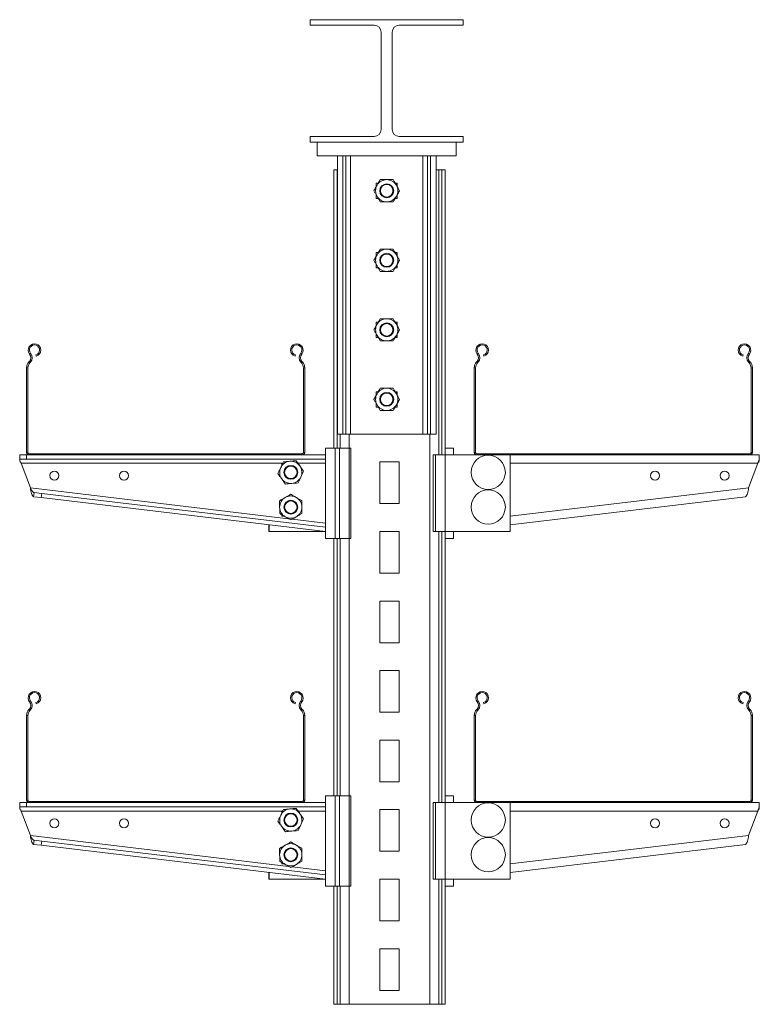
# Model space of a CAD drawing. Header units: millimetres. Extents: x 227 to 1100, y 6 to 1565.
# Tile 4 of 5: x 227 to 759, y 857 to 1565. Entities that reach past the tile are written whole.
import ezdxf

# ---------------------------------------------------------------- set-up
doc = ezdxf.new("R2010")
doc.units = ezdxf.units.MM

msp = doc.modelspace()

# ---------------------------------------------------------------- linework, layer by layer
at = {"color": 7, "linetype": 'Continuous', "lineweight": 15}
for p, q in [((436.13, 1560.78), (436.13, 1564.78)), ((546.13, 1564.78), (436.13, 1564.78)), ((546.13, 1560.78), (546.13, 1564.78)), ((482.13, 1560.78), (436.13, 1560.78)), ((546.13, 1560.78), (500.13, 1560.78)), ((487.13, 1485.78), (487.13, 1555.78)), ((495.13, 1555.78), (495.13, 1485.78)), ((436.13, 1476.78), (436.13, 1480.78)), ((436.13, 1480.78), (482.13, 1480.78)), ((500.13, 1480.78), (546.13, 1480.78)), ((546.13, 1476.78), (546.13, 1480.78)), ((546.13, 1476.78), (436.13, 1476.78)), ((441.13, 1466.78), (441.13, 1476.78)), ((441.13, 1476.78), (541.13, 1476.78)), ((541.13, 1466.78), (541.13, 1476.78)), ((441.13, 1466.78), (541.13, 1466.78)), ((455.65, 1466.78), (455.65, 1266.78)), ((459.59, 1466.78), (459.59, 1266.78)), ((461.68, 1466.78), (461.68, 1266.78)), ((465.13, 1466.78), (465.13, 1266.78)), ((517.13, 1266.78), (517.13, 1466.78)), ((520.58, 1266.78), (520.58, 1466.78)), ((522.67, 1266.78), (522.67, 1466.78)), ((526.61, 1266.78), (526.61, 1466.78)), ((453.13, 1256.78), (453.13, 1456.78)), ((455.59, 1456.78), (453.13, 1456.78)), ((455.65, 1456.78), (455.59, 1456.78)), ((528.62, 1456.78), (526.61, 1456.78)), ((530.67, 1456.78), (528.62, 1456.78)), ((533.13, 1456.78), (530.67, 1456.78)), ((533.13, 1251.78), (533.13, 1456.78)), ((485.07, 1447.28), (483.63, 1447.28)), ((483.63, 1447.28), (483.63, 1444.79)), ((498.63, 1447.28), (497.19, 1447.28)), ((498.63, 1446.78), (497.48, 1446.78)), ((498.63, 1444.79), (498.63, 1447.28)), ((483.63, 1438.77), (483.63, 1436.28)), ((498.63, 1436.28), (498.63, 1438.77)), ((483.63, 1436.28), (485.07, 1436.28)), ((497.19, 1436.28), (498.63, 1436.28)), ((485.07, 1397.28), (483.63, 1397.28)), ((483.63, 1397.28), (483.63, 1394.79)), ((498.63, 1397.28), (497.19, 1397.28)), ((498.63, 1396.78), (497.48, 1396.78)), ((498.63, 1394.79), (498.63, 1397.28)), ((483.63, 1388.77), (483.63, 1386.28)), ((498.63, 1386.28), (498.63, 1388.77)), ((483.63, 1386.28), (485.07, 1386.28)), ((497.19, 1386.28), (498.63, 1386.28)), ((483.63, 1347.28), (483.63, 1344.79)), ((485.07, 1347.28), (483.63, 1347.28)), ((498.63, 1347.28), (497.19, 1347.28)), ((498.63, 1346.78), (497.48, 1346.78)), ((498.63, 1344.79), (498.63, 1347.28)), ((483.63, 1338.77), (483.63, 1336.28)), ((498.63, 1336.28), (498.63, 1338.77)), ((483.63, 1336.28), (485.07, 1336.28)), ((497.19, 1336.28), (498.63, 1336.28)), ((235, 1324.9), (234.3, 1324.33)), ((429.27, 1324.9), (429.96, 1324.33)), ((556.3, 1324.33), (557, 1324.9)), ((751.96, 1324.33), (751.27, 1324.9)), ((233.78, 1318.65), (234.13, 1319.02)), ((233.78, 1318.65), (234.43, 1318.03)), ((234.78, 1318.4), (234.13, 1319.02)), ((234.43, 1318.03), (234.78, 1318.4)), ((238.75, 1323.71), (238.98, 1322.84)), ((425.28, 1322.84), (425.51, 1323.71)), ((430.14, 1319.02), (429.48, 1318.4)), ((429.48, 1318.4), (429.83, 1318.03)), ((429.83, 1318.03), (430.48, 1318.65)), ((430.14, 1319.02), (430.48, 1318.65)), ((556.13, 1319.02), (555.78, 1318.65)), ((555.78, 1318.65), (556.43, 1318.03)), ((556.78, 1318.4), (556.13, 1319.02)), ((556.78, 1318.4), (556.43, 1318.03)), ((560.98, 1322.84), (560.75, 1323.71)), ((747.51, 1323.71), (747.28, 1322.84)), ((752.14, 1319.02), (751.48, 1318.4)), ((751.83, 1318.03), (751.48, 1318.4)), ((751.83, 1318.03), (752.48, 1318.65)), ((752.48, 1318.65), (752.14, 1319.02)), ((233.03, 1314.52), (232.13, 1314.52)), ((232.13, 1253.68), (232.13, 1314.52)), ((233.03, 1253.68), (233.03, 1314.52)), ((431.23, 1314.52), (431.23, 1253.68)), ((432.13, 1314.52), (431.23, 1314.52)), ((432.13, 1314.52), (432.13, 1253.68)), ((555.03, 1314.52), (554.13, 1314.52)), ((554.13, 1314.52), (554.13, 1253.68)), ((555.03, 1314.52), (555.03, 1253.68)), ((754.13, 1314.52), (753.23, 1314.52)), ((753.23, 1253.68), (753.23, 1314.52)), ((754.13, 1253.68), (754.13, 1314.52)), ((483.63, 1297.28), (483.63, 1294.79)), ((485.07, 1297.28), (483.63, 1297.28)), ((498.63, 1297.28), (497.19, 1297.28)), ((498.63, 1296.78), (497.48, 1296.78)), ((498.63, 1294.79), (498.63, 1297.28)), ((483.63, 1288.77), (483.63, 1286.28)), ((498.63, 1286.28), (498.63, 1288.77)), ((483.63, 1286.28), (485.07, 1286.28)), ((497.19, 1286.28), (498.63, 1286.28)), ((455.65, 1266.78), (459.59, 1266.78)), ((459.59, 1266.78), (461.68, 1266.78)), ((461.68, 1266.78), (465.13, 1266.78)), ((465.13, 1266.78), (517.13, 1266.78)), ((517.13, 1266.78), (520.58, 1266.78)), ((520.58, 1266.78), (522.67, 1266.78)), ((526.61, 1266.78), (522.67, 1266.78)), ((232.13, 1253.68), (233.03, 1253.68)), ((431.23, 1253.68), (432.13, 1253.68)), ((447.13, 1256.78), (454.13, 1256.78)), ((447.13, 1256.78), (447.13, 1191.78)), ((454.13, 1256.78), (454.13, 1191.78)), ((454.13, 1256.78), (457.13, 1256.78)), ((457.13, 1256.78), (464.11, 1256.78)), ((457.13, 1256.78), (457.13, 1191.78)), ((464.11, 1256.78), (464.11, 1191.78)), ((464.11, 1256.78), (465.33, 1256.78)), ((465.33, 1256.78), (465.33, 1191.78)), ((539.13, 1256.78), (533.13, 1256.78)), ((539.13, 1251.78), (539.13, 1256.78)), ((554.13, 1253.68), (555.03, 1253.68)), ((753.23, 1253.68), (754.13, 1253.68)), ((227.13, 1248.78), (227.13, 1251.78)), ((227.13, 1251.78), (232.13, 1251.78)), ((232.13, 1248.78), (227.13, 1248.78)), ((227.13, 1247.28), (227.13, 1248.78)), ((232.13, 1251.78), (232.13, 1248.78)), ((232.13, 1251.78), (234.03, 1251.78)), ((232.13, 1248.78), (447.13, 1248.78)), ((234.03, 1252.68), (234.03, 1251.78)), ((430.23, 1252.68), (234.03, 1252.68)), ((430.23, 1251.78), (234.03, 1251.78)), ((430.23, 1251.78), (430.23, 1252.68)), ((430.23, 1251.78), (447.13, 1251.78)), ((447.13, 1251.78), (447.13, 1248.78)), ((486.13, 1246.78), (486.13, 1216.78)), ((500.13, 1246.78), (486.13, 1246.78)), ((500.13, 1216.78), (500.13, 1246.78)), ((524.49, 1196.78), (524.49, 1251.78)), ((524.49, 1251.78), (526.2, 1251.78)), ((526.2, 1196.78), (526.2, 1251.78)), ((526.2, 1251.78), (533.09, 1251.78)), ((533.09, 1251.78), (533.09, 1196.78)), ((556.03, 1251.78), (533.09, 1251.78)), ((556.03, 1252.68), (556.03, 1251.78)), ((556.03, 1252.68), (752.23, 1252.68)), ((556.03, 1251.78), (752.23, 1251.78)), ((579.96, 1196.78), (579.96, 1251.78)), ((752.23, 1251.78), (752.23, 1252.68)), ((759.13, 1251.78), (752.23, 1251.78)), ((759.13, 1248.78), (759.13, 1251.78)), ((759.13, 1248.78), (759.13, 1247.28)), ((228.24, 1245.78), (415.63, 1245.78)), ((234.79, 1228.1), (228.24, 1245.78)), ((416.35, 1245.8), (415.63, 1245.8)), ((415.63, 1245.8), (415.63, 1245.78)), ((415.63, 1245.78), (416.34, 1245.78)), ((415.63, 1244.27), (415.63, 1245.78)), ((751.47, 1228.1), (758.02, 1245.78)), ((415.63, 1234.3), (415.63, 1234.62)), ((415.85, 1234.3), (415.63, 1234.3)), ((237.13, 1221.78), (237.49, 1224.76)), ((242.62, 1221.13), (237.13, 1221.78)), ((237.49, 1224.76), (242.97, 1224.11)), ((242.97, 1224.11), (242.62, 1221.13)), ((447.13, 1196.78), (242.62, 1221.13)), ((447.13, 1199.8), (242.97, 1224.11)), ((579.96, 1201.64), (749.13, 1221.78)), ((486.13, 1216.78), (500.13, 1216.78)), ((415.63, 1208.79), (415.63, 1207.8)), ((415.63, 1207.8), (417.37, 1207.8)), ((406.3, 1196.78), (406.3, 1201.64)), ((406.67, 1196.78), (406.3, 1196.78)), ((406.67, 1196.78), (406.67, 1201.6)), ((447.13, 1196.78), (406.67, 1196.78)), ((486.13, 1196.78), (486.13, 1166.78)), ((500.13, 1196.78), (486.13, 1196.78)), ((500.13, 1166.78), (500.13, 1196.78)), ((526.2, 1196.78), (524.49, 1196.78)), ((533.09, 1196.78), (526.2, 1196.78)), ((533.09, 1196.78), (579.96, 1196.78)), ((533.13, 1001.78), (533.13, 1196.78)), ((539.13, 1191.78), (539.13, 1196.78)), ((454.13, 1191.78), (447.13, 1191.78)), ((453.13, 1006.78), (453.13, 1191.78)), ((457.13, 1191.78), (454.13, 1191.78)), ((464.11, 1191.78), (457.13, 1191.78)), ((465.33, 1191.78), (464.11, 1191.78)), ((539.13, 1191.78), (533.13, 1191.78)), ((486.13, 1166.78), (500.13, 1166.78)), ((486.13, 1146.78), (486.13, 1116.78)), ((500.13, 1146.78), (486.13, 1146.78)), ((500.13, 1116.78), (500.13, 1146.78)), ((486.13, 1116.78), (500.13, 1116.78)), ((486.13, 1096.78), (486.13, 1066.78)), ((500.13, 1096.78), (486.13, 1096.78)), ((500.13, 1066.78), (500.13, 1096.78)), ((235, 1074.9), (234.3, 1074.33)), ((238.75, 1073.71), (238.98, 1072.84)), ((425.28, 1072.84), (425.51, 1073.71)), ((429.27, 1074.9), (429.96, 1074.33)), ((556.3, 1074.33), (557, 1074.9)), ((560.98, 1072.84), (560.75, 1073.71)), ((747.51, 1073.71), (747.28, 1072.84)), ((751.96, 1074.33), (751.27, 1074.9)), ((233.03, 1064.52), (232.13, 1064.52)), ((232.13, 1003.68), (232.13, 1064.52)), ((233.03, 1003.68), (233.03, 1064.52)), ((233.78, 1068.65), (234.13, 1069.02)), ((233.78, 1068.65), (234.43, 1068.03)), ((234.78, 1068.4), (234.13, 1069.02)), ((234.43, 1068.03), (234.78, 1068.4)), ((430.14, 1069.02), (429.48, 1068.4)), ((429.48, 1068.4), (429.83, 1068.03)), ((429.83, 1068.03), (430.48, 1068.65)), ((430.14, 1069.02), (430.48, 1068.65)), ((431.23, 1064.52), (431.23, 1003.68)), ((432.13, 1064.52), (431.23, 1064.52)), ((432.13, 1064.52), (432.13, 1003.68)), ((486.13, 1066.78), (500.13, 1066.78)), ((555.03, 1064.52), (554.13, 1064.52)), ((554.13, 1064.52), (554.13, 1003.68)), ((555.03, 1064.52), (555.03, 1003.68)), ((556.13, 1069.02), (555.78, 1068.65)), ((555.78, 1068.65), (556.43, 1068.03)), ((556.78, 1068.4), (556.13, 1069.02)), ((556.78, 1068.4), (556.43, 1068.03)), ((752.14, 1069.02), (751.48, 1068.4)), ((751.83, 1068.03), (751.48, 1068.4)), ((751.83, 1068.03), (752.48, 1068.65)), ((752.48, 1068.65), (752.14, 1069.02)), ((754.13, 1064.52), (753.23, 1064.52)), ((753.23, 1003.68), (753.23, 1064.52)), ((754.13, 1003.68), (754.13, 1064.52)), ((486.13, 1046.78), (486.13, 1016.78)), ((500.13, 1046.78), (486.13, 1046.78)), ((500.13, 1016.78), (500.13, 1046.78)), ((486.13, 1016.78), (500.13, 1016.78)), ((447.13, 1006.78), (454.13, 1006.78)), ((447.13, 1006.78), (447.13, 941.78)), ((454.13, 1006.78), (454.13, 941.78)), ((454.13, 1006.78), (457.13, 1006.78)), ((457.13, 1006.78), (464.11, 1006.78)), ((457.13, 1006.78), (457.13, 941.78)), ((464.11, 1006.78), (464.11, 941.78)), ((464.11, 1006.78), (465.33, 1006.78)), ((465.33, 1006.78), (465.33, 941.78)), ((539.13, 1006.78), (533.13, 1006.78)), ((539.13, 1001.78), (539.13, 1006.78)), ((227.13, 998.78), (227.13, 1001.78)), ((227.13, 1001.78), (232.13, 1001.78)), ((232.13, 998.78), (227.13, 998.78)), ((227.13, 997.28), (227.13, 998.78)), ((232.13, 1003.68), (233.03, 1003.68)), ((232.13, 1001.78), (232.13, 998.78)), ((232.13, 1001.78), (234.03, 1001.78)), ((232.13, 998.78), (447.13, 998.78)), ((234.03, 1002.68), (234.03, 1001.78)), ((430.23, 1002.68), (234.03, 1002.68)), ((430.23, 1001.78), (234.03, 1001.78)), ((430.23, 1001.78), (430.23, 1002.68)), ((430.23, 1001.78), (447.13, 1001.78)), ((431.23, 1003.68), (432.13, 1003.68)), ((447.13, 1001.78), (447.13, 998.78)), ((524.49, 946.78), (524.49, 1001.78)), ((524.49, 1001.78), (526.2, 1001.78)), ((526.2, 946.78), (526.2, 1001.78)), ((526.2, 1001.78), (533.09, 1001.78)), ((533.09, 1001.78), (533.09, 946.78)), ((556.03, 1001.78), (533.09, 1001.78)), ((554.13, 1003.68), (555.03, 1003.68)), ((556.03, 1002.68), (556.03, 1001.78)), ((556.03, 1002.68), (752.23, 1002.68)), ((556.03, 1001.78), (752.23, 1001.78)), ((579.96, 946.78), (579.96, 1001.78)), ((752.23, 1001.78), (752.23, 1002.68)), ((759.13, 1001.78), (752.23, 1001.78)), ((753.23, 1003.68), (754.13, 1003.68)), ((759.13, 998.78), (759.13, 1001.78)), ((759.13, 998.78), (759.13, 997.28)), ((228.24, 995.78), (415.63, 995.78)), ((234.79, 978.1), (228.24, 995.78)), ((416.35, 995.8), (415.63, 995.8)), ((415.63, 995.8), (415.63, 995.78)), ((415.63, 995.78), (416.34, 995.78)), ((415.63, 994.27), (415.63, 995.78)), ((486.13, 996.78), (486.13, 966.78)), ((500.13, 996.78), (486.13, 996.78)), ((500.13, 966.78), (500.13, 996.78)), ((751.47, 978.1), (758.02, 995.78)), ((415.63, 984.3), (415.63, 984.62)), ((415.85, 984.3), (415.63, 984.3)), ((237.13, 971.78), (237.49, 974.76)), ((242.62, 971.13), (237.13, 971.78)), ((237.49, 974.76), (242.97, 974.11)), ((242.97, 974.11), (242.62, 971.13)), ((447.13, 946.78), (242.62, 971.13)), ((447.13, 949.8), (242.97, 974.11)), ((579.96, 951.64), (749.13, 971.78)), ((486.13, 966.78), (500.13, 966.78)), ((415.63, 958.79), (415.63, 957.8)), ((415.63, 957.8), (417.37, 957.8)), ((406.3, 946.78), (406.3, 951.64)), ((406.67, 946.78), (406.67, 951.6)), ((406.67, 946.78), (406.3, 946.78)), ((447.13, 946.78), (406.67, 946.78)), ((454.13, 941.78), (447.13, 941.78)), ((453.13, 856.78), (453.13, 941.78)), ((457.13, 941.78), (454.13, 941.78)), ((464.11, 941.78), (457.13, 941.78)), ((465.33, 941.78), (464.11, 941.78)), ((486.13, 946.78), (486.13, 916.78)), ((500.13, 946.78), (486.13, 946.78)), ((500.13, 916.78), (500.13, 946.78)), ((526.2, 946.78), (524.49, 946.78)), ((533.09, 946.78), (526.2, 946.78)), ((533.09, 946.78), (579.96, 946.78)), ((533.13, 856.78), (533.13, 946.78)), ((539.13, 941.78), (533.13, 941.78)), ((539.13, 941.78), (539.13, 946.78)), ((486.13, 916.78), (500.13, 916.78)), ((486.13, 896.78), (486.13, 866.78)), ((500.13, 896.78), (486.13, 896.78)), ((500.13, 866.78), (500.13, 896.78)), ((486.13, 866.78), (500.13, 866.78)), ((455.59, 856.78), (453.13, 856.78)), ((457.64, 856.78), (455.59, 856.78)), ((464.04, 856.78), (457.64, 856.78)), ((522.22, 856.78), (464.04, 856.78)), ((528.62, 856.78), (522.22, 856.78)), ((530.67, 856.78), (528.62, 856.78)), ((533.13, 856.78), (530.67, 856.78))]:
    msp.add_line(p, q, dxfattribs=at)
at = {"color": 8, "linetype": 'Continuous', "lineweight": 15}
for p, q in [((455.59, 1256.78), (455.59, 1456.78)), ((528.62, 1251.78), (528.62, 1456.78)), ((530.67, 1251.78), (530.67, 1456.78)), ((457.64, 1256.78), (457.64, 1266.78)), ((464.04, 1256.78), (464.04, 1266.78)), ((522.22, 856.78), (522.22, 1266.78)), ((427.35, 1245.78), (447.13, 1245.78)), ((758.02, 1245.78), (579.96, 1245.78)), ((420.59, 1205.98), (234.79, 1228.1)), ((579.96, 1207.69), (751.47, 1228.1)), ((447.13, 1202.82), (423.24, 1205.67)), ((528.62, 1001.78), (528.62, 1196.78)), ((530.67, 1001.78), (530.67, 1196.78)), ((455.59, 1006.78), (455.59, 1191.78)), ((457.64, 1006.78), (457.64, 1191.78)), ((464.04, 1006.78), (464.04, 1191.78)), ((427.35, 995.78), (447.13, 995.78)), ((758.02, 995.78), (579.96, 995.78)), ((420.59, 955.98), (234.79, 978.1)), ((579.96, 957.69), (751.47, 978.1)), ((447.13, 952.82), (423.24, 955.67)), ((455.59, 856.78), (455.59, 941.78)), ((457.64, 856.78), (457.64, 941.78)), ((464.04, 856.78), (464.04, 941.78)), ((528.62, 856.78), (528.62, 946.78)), ((530.67, 856.78), (530.67, 946.78))]:
    msp.add_line(p, q, dxfattribs=at)
at = {"color": 7, "linetype": 'Continuous', "lineweight": 15, "flags": 128}
for points in [[(227.13, 1247.28), (227.48, 1246.81), (227.86, 1246.3), (228.24, 1245.78)], [(759.13, 1248.78), (758.78, 1247.83), (758.41, 1246.82), (758.02, 1245.78)], [(759.13, 1247.28), (758.78, 1246.81), (758.41, 1246.3), (758.02, 1245.78)], [(759.13, 998.78), (758.78, 997.83), (758.41, 996.82), (758.02, 995.78)], [(227.13, 997.28), (227.48, 996.81), (227.86, 996.3), (228.24, 995.78)], [(759.13, 997.28), (758.78, 996.81), (758.41, 996.3), (758.02, 995.78)]]:
    msp.add_lwpolyline(points, dxfattribs=at)
at = {"color": 7, "linetype": 'Continuous', "lineweight": 15}
for centre, radius in [((491.13, 1441.78), 5), ((491.13, 1441.78), 4.5), ((491.13, 1391.78), 5), ((491.13, 1391.78), 4.5), ((491.13, 1341.78), 5), ((491.13, 1341.78), 4.5), ((491.13, 1291.78), 5), ((491.13, 1291.78), 4.5), ((564.13, 1239.28), 12.32), ((252.13, 1236.94), 3.25), ((302.13, 1236.94), 3.25), ((422.13, 1239.28), 5), ((422.13, 1239.28), 4.5), ((684.13, 1236.94), 3.25), ((734.13, 1236.94), 3.25), ((564.13, 1214.3), 12.32), ((422.13, 1214.3), 5), ((422.13, 1214.3), 4.5), ((564.13, 989.28), 12.32), ((422.13, 989.28), 5), ((422.13, 989.28), 4.5), ((252.13, 986.94), 3.25), ((302.13, 986.94), 3.25), ((684.13, 986.94), 3.25), ((734.13, 986.94), 3.25), ((564.13, 964.3), 12.32), ((422.13, 964.3), 5), ((422.13, 964.3), 4.5)]:
    msp.add_circle(centre, radius, dxfattribs=at)
for centre, radius, start, end in [((482.13, 1555.78), 5, 0, 90), ((500.13, 1555.78), 5, 90, 180), ((482.13, 1485.78), 5, 270, 0), ((500.13, 1485.78), 5, 180, 270), ((491.13, 1441.78), 8, 150, 210), ((491.13, 1441.78), 8, 90, 150), ((491.13, 1441.78), 8, 30, 90), ((491.13, 1441.78), 8, 330, 30), ((491.13, 1441.78), 8, 210, 270), ((491.13, 1441.78), 8, 270, 330), ((491.13, 1391.78), 8, 150, 210), ((491.13, 1391.78), 8, 90, 150), ((491.13, 1391.78), 8, 30, 90), ((491.13, 1391.78), 8, 330, 30), ((491.13, 1391.78), 8, 210, 270), ((491.13, 1391.78), 8, 270, 330), ((491.13, 1341.78), 8, 150, 210), ((491.13, 1341.78), 8, 90, 150), ((491.13, 1341.78), 8, 30, 90), ((491.13, 1341.78), 8, 330, 30), ((237.81, 1327.23), 4.55, 285, 219.68246), ((426.46, 1327.23), 4.55, 320.31754, 255), ((491.13, 1341.78), 8, 210, 270), ((491.13, 1341.78), 8, 270, 330), ((559.81, 1327.23), 4.55, 285, 219.68246), ((748.46, 1327.23), 4.55, 320.31754, 255), ((231.23, 1321.77), 4, 316.4642, 39.68246), ((237.81, 1327.23), 3.65, 285, 219.68246), ((231.23, 1321.77), 4.9, 316.4642, 39.68246), ((426.46, 1327.23), 3.65, 320.31754, 255), ((433.04, 1321.77), 4.9, 140.31754, 223.5358), ((433.04, 1321.77), 4, 140.31754, 223.5358), ((553.23, 1321.77), 4, 316.4642, 39.68246), ((559.81, 1327.23), 3.65, 285, 219.68246), ((553.23, 1321.77), 4.9, 316.4642, 39.68246), ((748.46, 1327.23), 3.65, 320.31754, 255), ((755.04, 1321.77), 4.9, 140.31754, 223.5358), ((755.04, 1321.77), 4, 140.31754, 223.5358), ((238.13, 1314.52), 6, 136.4642, 180), ((238.13, 1314.52), 5.1, 136.4642, 180), ((426.13, 1314.52), 5.1, 0, 43.5358), ((426.13, 1314.52), 6, 0, 43.5358), ((560.13, 1314.52), 6, 136.4642, 180), ((560.13, 1314.52), 5.1, 136.4642, 180), ((748.13, 1314.52), 5.1, 0, 43.5358), ((748.13, 1314.52), 6, 0, 43.5358), ((491.13, 1291.78), 8, 150, 210), ((491.13, 1291.78), 8, 90, 150), ((491.13, 1291.78), 8, 30, 90), ((491.13, 1291.78), 8, 330, 30), ((491.13, 1291.78), 8, 210, 270), ((491.13, 1291.78), 8, 270, 330), ((234.03, 1253.68), 1.9, 180, 270), ((234.03, 1253.68), 1, 180, 270), ((430.23, 1253.68), 1, 270, 0), ((430.23, 1253.68), 1.9, 270, 0), ((556.03, 1253.68), 1.9, 180, 270), ((556.03, 1253.68), 1, 180, 270), ((752.23, 1253.68), 1, 270, 0), ((752.23, 1253.68), 1.9, 270, 0), ((422.13, 1239.28), 8, 94.94094, 154.94094), ((422.13, 1239.28), 8, 34.94094, 94.94094), ((422.13, 1239.28), 8, 154.94094, 214.94094), ((422.13, 1239.28), 8, 334.94094, 34.94094), ((422.13, 1239.28), 8, 214.94094, 274.94094), ((422.13, 1239.28), 8, 274.94094, 334.94094), ((422.13, 1214.3), 8, 120.53745, 180.53745), ((422.13, 1214.3), 8, 60.53745, 120.53745), ((422.13, 1214.3), 8, 0.53745, 60.53745), ((422.13, 1214.3), 8, 180.53745, 240.53745), ((422.13, 1214.3), 8, 300.53745, 0.53745), ((422.13, 1214.3), 8, 240.53745, 300.53745), ((237.81, 1077.23), 4.55, 285, 219.68246), ((237.81, 1077.23), 3.65, 285, 219.68246), ((426.46, 1077.23), 4.55, 320.31754, 255), ((426.46, 1077.23), 3.65, 320.31754, 255), ((559.81, 1077.23), 4.55, 285, 219.68246), ((559.81, 1077.23), 3.65, 285, 219.68246), ((748.46, 1077.23), 4.55, 320.31754, 255), ((748.46, 1077.23), 3.65, 320.31754, 255), ((231.23, 1071.77), 4, 316.4642, 39.68246), ((231.23, 1071.77), 4.9, 316.4642, 39.68246), ((433.04, 1071.77), 4.9, 140.31754, 223.5358), ((433.04, 1071.77), 4, 140.31754, 223.5358), ((553.23, 1071.77), 4, 316.4642, 39.68246), ((553.23, 1071.77), 4.9, 316.4642, 39.68246), ((755.04, 1071.77), 4.9, 140.31754, 223.5358), ((755.04, 1071.77), 4, 140.31754, 223.5358), ((238.13, 1064.52), 6, 136.4642, 180), ((238.13, 1064.52), 5.1, 136.4642, 180), ((426.13, 1064.52), 5.1, 0, 43.5358), ((426.13, 1064.52), 6, 0, 43.5358), ((560.13, 1064.52), 6, 136.4642, 180), ((560.13, 1064.52), 5.1, 136.4642, 180), ((748.13, 1064.52), 5.1, 0, 43.5358), ((748.13, 1064.52), 6, 0, 43.5358), ((234.03, 1003.68), 1.9, 180, 270), ((234.03, 1003.68), 1, 180, 270), ((430.23, 1003.68), 1.9, 270, 0), ((430.23, 1003.68), 1, 270, 0), ((556.03, 1003.68), 1.9, 180, 270), ((556.03, 1003.68), 1, 180, 270), ((752.23, 1003.68), 1, 270, 0), ((752.23, 1003.68), 1.9, 270, 0), ((422.13, 989.28), 8, 154.94094, 214.94094), ((422.13, 989.28), 8, 94.94094, 154.94094), ((422.13, 989.28), 8, 34.94094, 94.94094), ((422.13, 989.28), 8, 334.94094, 34.94094), ((422.13, 989.28), 8, 214.94094, 274.94094), ((422.13, 989.28), 8, 274.94094, 334.94094), ((422.13, 964.3), 8, 120.53745, 180.53745), ((422.13, 964.3), 8, 60.53745, 120.53745), ((422.13, 964.3), 8, 0.53745, 60.53745), ((422.13, 964.3), 8, 180.53745, 240.53745), ((422.13, 964.3), 8, 300.53745, 0.53745), ((422.13, 964.3), 8, 240.53745, 300.53745)]:
    msp.add_arc(centre, radius, start, end, dxfattribs=at)
for points, knots in [([(481.89, 1441.78), (482.09, 1442.12), (482.84, 1443.42), (483.62, 1444.78), (484.2, 1445.78)], [0, 0, 0, 0, 0.257549, 1, 1, 1, 1]), ([(484.2, 1445.78), (484.41, 1446.15), (485.2, 1447.5), (485.96, 1448.82), (486.51, 1449.78)], [0, 0, 0, 0, 0.268636, 1, 1, 1, 1]), ([(486.51, 1449.78), (487.26, 1449.78), (488.78, 1449.78), (490.34, 1449.78), (491.13, 1449.78)], [0, 0, 0, 0, 0.495458, 1, 1, 1, 1]), ([(491.13, 1449.78), (491.24, 1449.78), (492.07, 1449.78), (493.63, 1449.78), (495.04, 1449.78), (495.75, 1449.78)], [0, 0, 0, 0, 0.070087, 0.530782, 1, 1, 1, 1]), ([(495.75, 1449.78), (496.13, 1449.13), (496.88, 1447.82), (497.67, 1446.47), (498.06, 1445.78)], [0, 0, 0, 0, 0.495456, 1, 1, 1, 1]), ([(498.06, 1445.78), (498.11, 1445.69), (498.53, 1444.97), (499.31, 1443.62), (500.01, 1442.4), (500.37, 1441.78)], [0, 0, 0, 0, 0.070086, 0.530786, 1, 1, 1, 1]), ([(484.2, 1437.78), (484.15, 1437.88), (483.73, 1438.59), (482.95, 1439.95), (482.25, 1441.17), (481.89, 1441.78)], [0, 0, 0, 0, 0.070085, 0.530774, 1, 1, 1, 1]), ([(486.51, 1433.78), (486.14, 1434.43), (485.38, 1435.74), (484.6, 1437.1), (484.2, 1437.78)], [0, 0, 0, 0, 0.495451, 1, 1, 1, 1]), ([(495.75, 1433.78), (495.94, 1434.12), (496.7, 1435.42), (497.48, 1436.78), (498.06, 1437.78)], [0, 0, 0, 0, 0.257548, 1, 1, 1, 1]), ([(498.06, 1437.78), (498.27, 1438.15), (499.05, 1439.5), (499.81, 1440.82), (500.37, 1441.78)], [0, 0, 0, 0, 0.268634, 1, 1, 1, 1]), ([(491.13, 1433.78), (491.02, 1433.78), (490.19, 1433.78), (488.63, 1433.78), (487.22, 1433.78), (486.51, 1433.78)], [0, 0, 0, 0, 0.070087, 0.530784, 1, 1, 1, 1]), ([(495.75, 1433.78), (495, 1433.78), (493.49, 1433.78), (491.92, 1433.78), (491.13, 1433.78)], [0, 0, 0, 0, 0.495459, 1, 1, 1, 1]), ([(481.89, 1391.78), (482.09, 1392.12), (482.84, 1393.42), (483.62, 1394.78), (484.2, 1395.78)], [0, 0, 0, 0, 0.257551, 1, 1, 1, 1]), ([(484.2, 1395.78), (484.41, 1396.15), (485.2, 1397.5), (485.96, 1398.82), (486.51, 1399.78)], [0, 0, 0, 0, 0.268632, 1, 1, 1, 1]), ([(486.51, 1399.78), (487.26, 1399.78), (488.78, 1399.78), (490.34, 1399.78), (491.13, 1399.78)], [0, 0, 0, 0, 0.495458, 1, 1, 1, 1]), ([(491.13, 1399.78), (491.24, 1399.78), (492.07, 1399.78), (493.63, 1399.78), (495.04, 1399.78), (495.75, 1399.78)], [0, 0, 0, 0, 0.070087, 0.530782, 1, 1, 1, 1]), ([(495.75, 1399.78), (496.13, 1399.13), (496.88, 1397.82), (497.67, 1396.47), (498.06, 1395.78)], [0, 0, 0, 0, 0.495459, 1, 1, 1, 1]), ([(498.06, 1395.78), (498.11, 1395.69), (498.53, 1394.97), (499.31, 1393.62), (500.01, 1392.4), (500.37, 1391.78)], [0, 0, 0, 0, 0.07008, 0.530783, 1, 1, 1, 1]), ([(484.2, 1387.78), (484.15, 1387.88), (483.73, 1388.59), (482.95, 1389.95), (482.25, 1391.17), (481.89, 1391.78)], [0, 0, 0, 0, 0.070085, 0.530779, 1, 1, 1, 1]), ([(486.51, 1383.78), (486.14, 1384.43), (485.38, 1385.74), (484.6, 1387.1), (484.2, 1387.78)], [0, 0, 0, 0, 0.495457, 1, 1, 1, 1]), ([(495.75, 1383.78), (495.94, 1384.12), (496.7, 1385.42), (497.48, 1386.78), (498.06, 1387.78)], [0, 0, 0, 0, 0.257554, 1, 1, 1, 1]), ([(498.06, 1387.78), (498.27, 1388.15), (499.05, 1389.5), (499.81, 1390.82), (500.37, 1391.78)], [0, 0, 0, 0, 0.268634, 1, 1, 1, 1]), ([(491.13, 1383.78), (491.02, 1383.78), (490.19, 1383.78), (488.63, 1383.78), (487.22, 1383.78), (486.51, 1383.78)], [0, 0, 0, 0, 0.070087, 0.530784, 1, 1, 1, 1]), ([(495.75, 1383.78), (495, 1383.78), (493.49, 1383.78), (491.92, 1383.78), (491.13, 1383.78)], [0, 0, 0, 0, 0.495459, 1, 1, 1, 1]), ([(481.89, 1341.78), (482.09, 1342.12), (482.84, 1343.42), (483.62, 1344.78), (484.2, 1345.78)], [0, 0, 0, 0, 0.257555, 1, 1, 1, 1]), ([(484.2, 1345.78), (484.41, 1346.15), (485.2, 1347.5), (485.96, 1348.82), (486.51, 1349.78)], [0, 0, 0, 0, 0.268633, 1, 1, 1, 1]), ([(486.51, 1349.78), (487.26, 1349.78), (488.78, 1349.78), (490.34, 1349.78), (491.13, 1349.78)], [0, 0, 0, 0, 0.495458, 1, 1, 1, 1]), ([(491.13, 1349.78), (491.24, 1349.78), (492.07, 1349.78), (493.63, 1349.78), (495.04, 1349.78), (495.75, 1349.78)], [0, 0, 0, 0, 0.070087, 0.530782, 1, 1, 1, 1]), ([(495.75, 1349.78), (496.13, 1349.13), (496.88, 1347.82), (497.67, 1346.47), (498.06, 1345.78)], [0, 0, 0, 0, 0.495456, 1, 1, 1, 1]), ([(498.06, 1345.78), (498.11, 1345.69), (498.53, 1344.97), (499.31, 1343.62), (500.01, 1342.4), (500.37, 1341.78)], [0, 0, 0, 0, 0.070086, 0.53078, 1, 1, 1, 1]), ([(484.2, 1337.78), (484.15, 1337.88), (483.73, 1338.59), (482.95, 1339.95), (482.25, 1341.17), (481.89, 1341.78)], [0, 0, 0, 0, 0.070085, 0.530785, 1, 1, 1, 1]), ([(498.06, 1337.78), (498.27, 1338.15), (499.05, 1339.5), (499.81, 1340.82), (500.37, 1341.78)], [0, 0, 0, 0, 0.268634, 1, 1, 1, 1]), ([(486.51, 1333.78), (486.14, 1334.43), (485.38, 1335.74), (484.6, 1337.1), (484.2, 1337.78)], [0, 0, 0, 0, 0.49546, 1, 1, 1, 1]), ([(491.13, 1333.78), (491.02, 1333.78), (490.19, 1333.78), (488.63, 1333.78), (487.22, 1333.78), (486.51, 1333.78)], [0, 0, 0, 0, 0.070087, 0.530784, 1, 1, 1, 1]), ([(495.75, 1333.78), (495, 1333.78), (493.49, 1333.78), (491.92, 1333.78), (491.13, 1333.78)], [0, 0, 0, 0, 0.495459, 1, 1, 1, 1]), ([(495.75, 1333.78), (495.94, 1334.12), (496.7, 1335.42), (497.48, 1336.78), (498.06, 1337.78)], [0, 0, 0, 0, 0.25755, 1, 1, 1, 1]), ([(481.89, 1291.78), (482.09, 1292.12), (482.84, 1293.42), (483.62, 1294.78), (484.2, 1295.78)], [0, 0, 0, 0, 0.257551, 1, 1, 1, 1]), ([(484.2, 1295.78), (484.41, 1296.15), (485.2, 1297.5), (485.96, 1298.82), (486.51, 1299.78)], [0, 0, 0, 0, 0.268633, 1, 1, 1, 1]), ([(486.51, 1299.78), (487.26, 1299.78), (488.78, 1299.78), (490.34, 1299.78), (491.13, 1299.78)], [0, 0, 0, 0, 0.495458, 1, 1, 1, 1]), ([(491.13, 1299.78), (491.24, 1299.78), (492.07, 1299.78), (493.63, 1299.78), (495.04, 1299.78), (495.75, 1299.78)], [0, 0, 0, 0, 0.070087, 0.530782, 1, 1, 1, 1]), ([(495.75, 1299.78), (496.13, 1299.13), (496.88, 1297.82), (497.67, 1296.47), (498.06, 1295.78)], [0, 0, 0, 0, 0.495456, 1, 1, 1, 1]), ([(498.06, 1295.78), (498.11, 1295.69), (498.53, 1294.97), (499.31, 1293.62), (500.01, 1292.4), (500.37, 1291.78)], [0, 0, 0, 0, 0.0700859, 0.5307831, 1, 1, 1, 1]), ([(484.2, 1287.78), (484.15, 1287.88), (483.73, 1288.59), (482.95, 1289.95), (482.25, 1291.17), (481.89, 1291.78)], [0, 0, 0, 0, 0.070085, 0.530779, 1, 1, 1, 1]), ([(498.06, 1287.78), (498.27, 1288.15), (499.05, 1289.5), (499.81, 1290.82), (500.37, 1291.78)], [0, 0, 0, 0, 0.268634, 1, 1, 1, 1]), ([(486.51, 1283.78), (486.14, 1284.43), (485.38, 1285.74), (484.6, 1287.1), (484.2, 1287.78)], [0, 0, 0, 0, 0.495457, 1, 1, 1, 1]), ([(491.13, 1283.78), (491.02, 1283.78), (490.19, 1283.78), (488.63, 1283.78), (487.22, 1283.78), (486.51, 1283.78)], [0, 0, 0, 0, 0.070087, 0.530784, 1, 1, 1, 1]), ([(495.75, 1283.78), (495, 1283.78), (493.49, 1283.78), (491.92, 1283.78), (491.13, 1283.78)], [0, 0, 0, 0, 0.495459, 1, 1, 1, 1]), ([(495.75, 1283.78), (495.94, 1284.12), (496.7, 1285.42), (497.48, 1286.78), (498.06, 1287.78)], [0, 0, 0, 0, 0.257554, 1, 1, 1, 1]), ([(414.88, 1242.67), (414.93, 1242.77), (415.28, 1243.52), (415.94, 1244.94), (416.54, 1246.21), (416.84, 1246.85)], [0, 0, 0, 0, 0.070086, 0.530782, 1, 1, 1, 1]), ([(416.84, 1246.85), (417.59, 1246.92), (419.1, 1247.05), (420.66, 1247.18), (421.44, 1247.25)], [0, 0, 0, 0, 0.495456, 1, 1, 1, 1]), ([(421.44, 1247.25), (421.55, 1247.26), (422.38, 1247.33), (423.94, 1247.47), (425.34, 1247.59), (426.04, 1247.65)], [0, 0, 0, 0, 0.070089, 0.530783, 1, 1, 1, 1]), ([(428.69, 1243.86), (428.45, 1244.21), (427.55, 1245.49), (426.68, 1246.74), (426.04, 1247.65)], [0, 0, 0, 0, 0.268635, 1, 1, 1, 1]), ([(412.93, 1238.49), (413.25, 1239.17), (413.89, 1240.54), (414.55, 1241.95), (414.88, 1242.67)], [0, 0, 0, 0, 0.495463, 1, 1, 1, 1]), ([(431.33, 1240.08), (431.11, 1240.4), (430.25, 1241.63), (429.35, 1242.91), (428.69, 1243.86)], [0, 0, 0, 0, 0.257547, 1, 1, 1, 1]), ([(431.33, 1240.08), (431.02, 1239.4), (430.38, 1238.03), (429.71, 1236.61), (429.38, 1235.89)], [0, 0, 0, 0, 0.495457, 1, 1, 1, 1]), ([(415.57, 1234.7), (415.33, 1235.04), (414.44, 1236.33), (413.57, 1237.57), (412.93, 1238.49)], [0, 0, 0, 0, 0.268634, 1, 1, 1, 1]), ([(418.22, 1230.91), (418, 1231.23), (417.13, 1232.47), (416.24, 1233.75), (415.57, 1234.7)], [0, 0, 0, 0, 0.257547, 1, 1, 1, 1]), ([(429.38, 1235.89), (429.33, 1235.79), (428.98, 1235.04), (428.32, 1233.63), (427.72, 1232.35), (427.42, 1231.71)], [0, 0, 0, 0, 0.070084, 0.530783, 1, 1, 1, 1]), ([(234.79, 1228.1), (234.94, 1227.37), (235.23, 1225.91), (235.7, 1223.97), (236.23, 1222.54), (236.71, 1221.89), (237.04, 1221.81), (237.13, 1221.78)], [0, 0, 0, 0, 0.225847, 0.451733, 0.677622, 0.903512, 1, 1, 1, 1]), ([(234.79, 1228.1), (235.02, 1227.64), (235.46, 1226.75), (236.14, 1225.65), (236.8, 1224.95), (237.27, 1224.82), (237.49, 1224.76)], [0, 0, 0, 0, 0.2722343, 0.5289722, 0.7856665, 1, 1, 1, 1]), ([(422.82, 1231.31), (422.71, 1231.3), (421.89, 1231.23), (420.33, 1231.1), (418.93, 1230.97), (418.22, 1230.91)], [0, 0, 0, 0, 0.070083, 0.530781, 1, 1, 1, 1]), ([(427.42, 1231.71), (426.67, 1231.64), (425.17, 1231.51), (423.61, 1231.38), (422.82, 1231.31)], [0, 0, 0, 0, 0.495458, 1, 1, 1, 1]), ([(751.47, 1228.1), (751.33, 1227.37), (751.04, 1225.91), (750.57, 1223.97), (750.04, 1222.54), (749.55, 1221.89), (749.23, 1221.81), (749.13, 1221.78)], [0, 0, 0, 0, 0.225846, 0.451733, 0.677623, 0.903512, 1, 1, 1, 1]), ([(414.09, 1218.85), (414.73, 1219.23), (416.04, 1220), (417.39, 1220.79), (418.07, 1221.19)], [0, 0, 0, 0, 0.495456, 1, 1, 1, 1]), ([(414.13, 1214.23), (414.13, 1214.65), (414.11, 1216.21), (414.1, 1217.73), (414.09, 1218.85)], [0, 0, 0, 0, 0.268636, 1, 1, 1, 1]), ([(418.07, 1221.19), (418.16, 1221.25), (418.88, 1221.67), (420.22, 1222.46), (421.43, 1223.18), (422.04, 1223.54)], [0, 0, 0, 0, 0.070085, 0.53078, 1, 1, 1, 1]), ([(422.04, 1223.54), (422.7, 1223.17), (424.02, 1222.43), (425.38, 1221.66), (426.07, 1221.27)], [0, 0, 0, 0, 0.495461, 1, 1, 1, 1]), ([(426.07, 1221.27), (426.16, 1221.21), (426.88, 1220.81), (428.24, 1220.04), (429.47, 1219.35), (430.09, 1219)], [0, 0, 0, 0, 0.070092, 0.530784, 1, 1, 1, 1]), ([(430.13, 1214.38), (430.13, 1214.8), (430.11, 1216.36), (430.1, 1217.88), (430.09, 1219)], [0, 0, 0, 0, 0.268636, 1, 1, 1, 1]), ([(414.18, 1209.61), (414.17, 1210), (414.16, 1211.5), (414.14, 1213.07), (414.13, 1214.23)], [0, 0, 0, 0, 0.257553, 1, 1, 1, 1]), ([(430.17, 1209.76), (430.17, 1210.15), (430.16, 1211.65), (430.14, 1213.22), (430.13, 1214.38)], [0, 0, 0, 0, 0.257553, 1, 1, 1, 1]), ([(418.2, 1207.34), (418.1, 1207.39), (417.38, 1207.8), (416.02, 1208.57), (414.79, 1209.26), (414.18, 1209.61)], [0, 0, 0, 0, 0.0700865, 0.5307823, 1, 1, 1, 1]), ([(422.22, 1205.07), (421.57, 1205.43), (420.25, 1206.18), (418.88, 1206.95), (418.2, 1207.34)], [0, 0, 0, 0, 0.49546, 1, 1, 1, 1]), ([(426.2, 1207.41), (426.1, 1207.36), (425.39, 1206.94), (424.04, 1206.14), (422.83, 1205.43), (422.22, 1205.07)], [0, 0, 0, 0, 0.070085, 0.530785, 1, 1, 1, 1]), ([(430.17, 1209.76), (429.53, 1209.38), (428.22, 1208.61), (426.88, 1207.81), (426.2, 1207.41)], [0, 0, 0, 0, 0.4954579, 1, 1, 1, 1]), ([(412.93, 988.49), (413.25, 989.17), (413.89, 990.54), (414.55, 991.95), (414.88, 992.67)], [0, 0, 0, 0, 0.49546, 1, 1, 1, 1]), ([(414.88, 992.67), (414.93, 992.77), (415.28, 993.52), (415.94, 994.94), (416.54, 996.21), (416.84, 996.85)], [0, 0, 0, 0, 0.070086, 0.530781, 1, 1, 1, 1]), ([(416.84, 996.85), (417.59, 996.92), (419.1, 997.05), (420.66, 997.18), (421.44, 997.25)], [0, 0, 0, 0, 0.495456, 1, 1, 1, 1]), ([(421.44, 997.25), (421.55, 997.26), (422.38, 997.33), (423.94, 997.47), (425.34, 997.59), (426.04, 997.65)], [0, 0, 0, 0, 0.070089, 0.530783, 1, 1, 1, 1]), ([(428.69, 993.86), (428.45, 994.21), (427.55, 995.49), (426.68, 996.74), (426.04, 997.65)], [0, 0, 0, 0, 0.268634, 1, 1, 1, 1]), ([(431.33, 990.08), (431.11, 990.4), (430.25, 991.63), (429.35, 992.91), (428.69, 993.86)], [0, 0, 0, 0, 0.257551, 1, 1, 1, 1]), ([(415.57, 984.7), (415.33, 985.04), (414.44, 986.33), (413.57, 987.57), (412.93, 988.49)], [0, 0, 0, 0, 0.268634, 1, 1, 1, 1]), ([(418.22, 980.91), (418, 981.23), (417.13, 982.47), (416.24, 983.75), (415.57, 984.7)], [0, 0, 0, 0, 0.257552, 1, 1, 1, 1]), ([(429.38, 985.89), (429.33, 985.79), (428.98, 985.04), (428.32, 983.63), (427.72, 982.35), (427.42, 981.71)], [0, 0, 0, 0, 0.070084, 0.530782, 1, 1, 1, 1]), ([(431.33, 990.08), (431.02, 989.4), (430.38, 988.03), (429.71, 986.61), (429.38, 985.89)], [0, 0, 0, 0, 0.495457, 1, 1, 1, 1]), ([(234.79, 978.1), (234.94, 977.37), (235.23, 975.91), (235.7, 973.97), (236.23, 972.54), (236.71, 971.89), (237.04, 971.81), (237.13, 971.78)], [0, 0, 0, 0, 0.225846, 0.451735, 0.677623, 0.903512, 1, 1, 1, 1]), ([(234.79, 978.1), (235.02, 977.64), (235.46, 976.75), (236.14, 975.65), (236.8, 974.95), (237.27, 974.82), (237.49, 974.76)], [0, 0, 0, 0, 0.272234, 0.528972, 0.785666, 1, 1, 1, 1]), ([(422.82, 981.31), (422.71, 981.3), (421.89, 981.23), (420.33, 981.1), (418.93, 980.97), (418.22, 980.91)], [0, 0, 0, 0, 0.0700833, 0.5307802, 1, 1, 1, 1]), ([(427.42, 981.71), (426.67, 981.64), (425.17, 981.51), (423.61, 981.38), (422.82, 981.31)], [0, 0, 0, 0, 0.495459, 1, 1, 1, 1]), ([(751.47, 978.1), (751.33, 977.37), (751.04, 975.91), (750.57, 973.97), (750.04, 972.54), (749.55, 971.89), (749.23, 971.81), (749.13, 971.78)], [0, 0, 0, 0, 0.225846, 0.451735, 0.677623, 0.903512, 1, 1, 1, 1]), ([(414.09, 968.85), (414.73, 969.23), (416.04, 970), (417.39, 970.79), (418.07, 971.19)], [0, 0, 0, 0, 0.4954579, 1, 1, 1, 1]), ([(418.07, 971.19), (418.16, 971.25), (418.88, 971.67), (420.22, 972.46), (421.43, 973.18), (422.04, 973.54)], [0, 0, 0, 0, 0.070087, 0.530782, 1, 1, 1, 1]), ([(422.04, 973.54), (422.7, 973.17), (424.02, 972.43), (425.38, 971.66), (426.07, 971.27)], [0, 0, 0, 0, 0.495458, 1, 1, 1, 1]), ([(426.07, 971.27), (426.16, 971.21), (426.88, 970.81), (428.24, 970.04), (429.47, 969.35), (430.09, 969)], [0, 0, 0, 0, 0.07009, 0.530782, 1, 1, 1, 1]), ([(414.13, 964.23), (414.13, 964.65), (414.11, 966.21), (414.1, 967.73), (414.09, 968.85)], [0, 0, 0, 0, 0.268634, 1, 1, 1, 1]), ([(414.18, 959.61), (414.17, 960), (414.16, 961.5), (414.14, 963.07), (414.13, 964.23)], [0, 0, 0, 0, 0.257551, 1, 1, 1, 1]), ([(430.13, 964.38), (430.13, 964.8), (430.11, 966.36), (430.1, 967.88), (430.09, 969)], [0, 0, 0, 0, 0.268634, 1, 1, 1, 1]), ([(430.17, 959.76), (430.17, 960.15), (430.16, 961.65), (430.14, 963.22), (430.13, 964.38)], [0, 0, 0, 0, 0.257552, 1, 1, 1, 1]), ([(418.2, 957.34), (418.1, 957.39), (417.38, 957.8), (416.02, 958.57), (414.79, 959.26), (414.18, 959.61)], [0, 0, 0, 0, 0.070084, 0.530782, 1, 1, 1, 1]), ([(422.22, 955.07), (421.57, 955.43), (420.25, 956.18), (418.88, 956.95), (418.2, 957.34)], [0, 0, 0, 0, 0.4954611, 1, 1, 1, 1]), ([(426.2, 957.41), (426.1, 957.36), (425.39, 956.94), (424.04, 956.14), (422.83, 955.43), (422.22, 955.07)], [0, 0, 0, 0, 0.070086, 0.530787, 1, 1, 1, 1]), ([(430.17, 959.76), (429.53, 959.38), (428.22, 958.61), (426.88, 957.81), (426.2, 957.41)], [0, 0, 0, 0, 0.495458, 1, 1, 1, 1])]:
    msp.add_open_spline(points, degree=3, knots=knots, dxfattribs=at)

doc.saveas('drawing.dxf')
